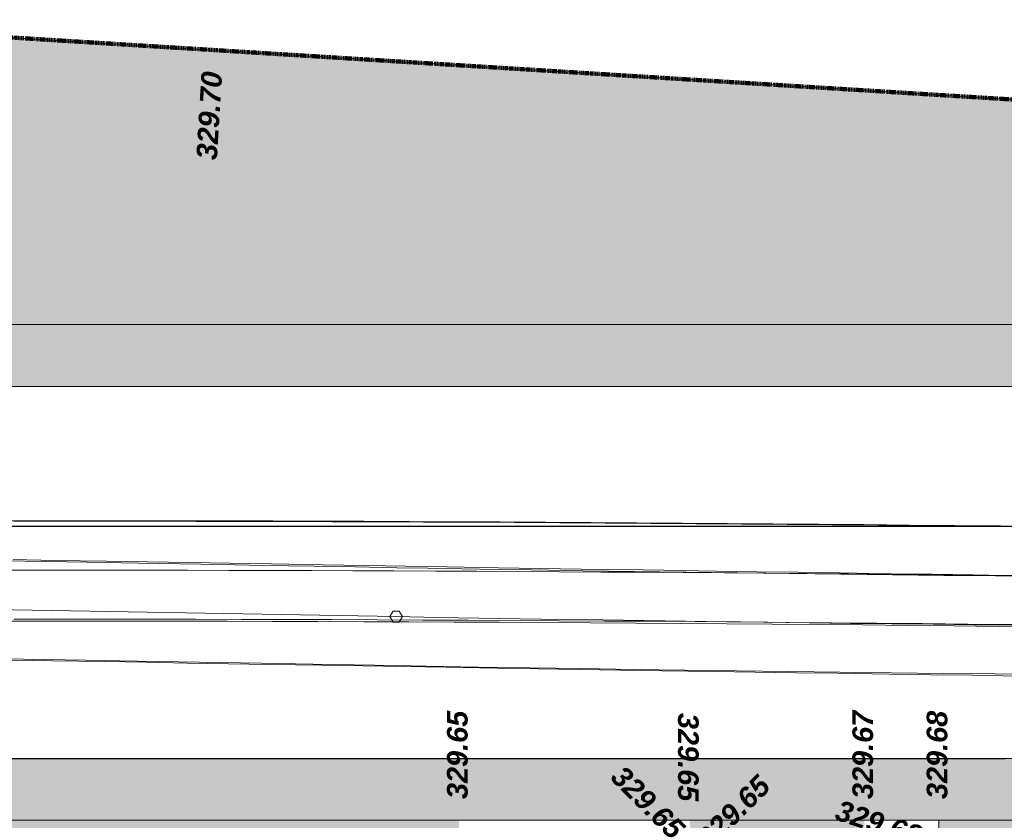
# Model space of a CAD drawing. Header units: centimetres. Extents: x -11246 to 29725, y -11714 to 13666.
# Tile 26 of 79: x 8989 to 9227, y 2588 to 2782. Entities that reach past the tile are written whole.
import ezdxf
from ezdxf.enums import TextEntityAlignment as Align

# ---------------------------------------------------------------- set-up
doc = ezdxf.new("R2010")
doc.units = ezdxf.units.CM
doc.linetypes.add('Centre 2', pattern=[0.03175, 0.00635, -0.004763, 0.015875, -0.004763])
doc.linetypes.add('IMPORT-BORDCHAUSSEE', pattern=[0])
for name, color, linetype, lineweight in [('0- Cloture', 7, 'Continuous', 5), ('COV_EPURES', 7, 'Continuous', 5), ('Surface Projet - Textes - Altitudes', 175, 'Continuous', 0)]:
    doc.layers.add(name, color=color, linetype=linetype, lineweight=lineweight)
doc.layers.add('0- Coupes', color=7, linetype='Continuous')
doc.layers.add('0- nouvelle giration', color=7, linetype='Continuous')
for name, color, linetype, lineweight, true_color in [('0- Piste', 5, 'Continuous', 5, 0x0000ff), ('CADASTRE', 190, 'IMPORT-BORDCHAUSSEE', 5, 0x7f00ff), ('VERDI_CLOTURE LIMITE DE PROPRIETE', 1, 'Continuous', 5, 0xff0000)]:
    doc.layers.add(name, color=color, linetype=linetype, lineweight=lineweight, true_color=true_color)
doc.styles.add('Altitude Surfaces projet', font='arialbi.ttf', dxfattribs={"height": 0.5})

# ---------------------------------------------------------------- blocks, each defined once
blk = doc.blocks.new('A$Cd462aaf2')
at = {"layer": 'Surface Projet - Textes - Altitudes', "color": 94, "style": 'Altitude Surfaces projet'}
for s, rotation, p in [('329.70', 86.4945, (-74.05, 1.923, -329.963)), ('329.65', 45.0001, (-62.052, -14.617, -329.963))]:
    blk.add_text(s, height=0.5, rotation=rotation, dxfattribs=at).set_placement(p, align=Align.MIDDLE_LEFT)
at = {"layer": 'Surface Projet - Textes - Altitudes', "color": 251, "style": 'Altitude Surfaces projet'}
for s, rotation, p in [('329.65', 90, (-67.98, -13.552, -329.963)), ('329.65', 270.0001, (-62.387, -11.469, -329.963)), ('329.67', 89.9999, (-58.167, -13.552, -329.963)), ('329.68', 89.9998, (-56.369, -13.552, -329.963))]:
    blk.add_text(s, height=0.5, rotation=rotation, dxfattribs=at).set_placement(p, align=Align.MIDDLE_LEFT)
at = {"layer": 'Surface Projet - Textes - Altitudes', "color": 22, "style": 'Altitude Surfaces projet'}
for s, rotation, p in [('329.65', 315, (-64.122, -12.876, -329.963)), ('329.68', 341.9259, (-58.791, -13.801, -329.963))]:
    blk.add_text(s, height=0.5, rotation=rotation, dxfattribs=at).set_placement(p, align=Align.MIDDLE_LEFT)

msp = doc.modelspace()

# ---------------------------------------------------------------- hatches: boundary and pattern name
at = {"lineweight": 5, "true_color": 0xcccccc}
msp.add_hatch(color=254, dxfattribs=at).paths.add_polyline_path([(9298.48089, 2588.36142), (9298.45936, 2603.36147), (8362.47536, 2603.36147), (8362.47536, 2693.35904), (9672.3017, 2693.35885), (9672.30177, 2603.36147), (9672.30169, 2588.36147), (9686.52534, 2588.36159), (9686.52534, 2708.2297), (8347.47536, 2708.35904), (8347.47536, 2588.36147), (9268.46596, 2588.36142)])
at = {"layer": '0- nouvelle giration', "true_color": 0xafd9aa}
h = msp.add_hatch(dxfattribs=at)
h.set_pattern_fill('ANSI37', color=9, scale=0.1)
h.set_pattern_definition([(45, (7774.85803, 2729.026), (-0.224506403, 0.224506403), []), (135, (7774.85803, 2729.026), (-0.224506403, -0.224506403), [])])
edge = h.paths.add_edge_path(flags=17)
edge.add_line((9243.54198, 2448.57506), (9243.40936, 2448.57506))
edge.add_line((9243.40936, 2448.57506), (9243.40936, 2452.2833))
edge.add_line((9243.40936, 2452.2833), (9213.88491, 2450.3196))
edge.add_line((9213.88491, 2450.3196), (9188.19938, 2448.57785))
edge.add_line((9188.19938, 2448.57785), (9189.17129, 2392.50755))
edge.add_line((9189.17129, 2392.50755), (9220.30806, 2392.50755))
edge.add_arc((9166.29993, 2447.73581), 77.24662, 314.360055, 360.6225103)
h.paths.add_polyline_path([(9193.58079, 2588.36128), (9151.37886, 2588.36128), (9151.37886, 2560.2884), (9193.58079, 2560.2884)], flags=17)
h.paths.add_polyline_path([(9211.56537, 2588.3353), (9298.47012, 2588.36142), (9298.47012, 2452.2884), (9279.95936, 2452.2884), (9279.95936, 2560.2884), (9211.56537, 2560.2884)], flags=17)
edge = h.paths.add_edge_path(flags=16)
edge.add_spline(control_points=[(8483.63265, 2491.6729), (8473.23546, 2509.79001), (8456.33208, 2536.75915), (8501.19299, 2563.08115), (8555.30671, 2558.80292), (8633.99958, 2558.51278), (8681.88639, 2561.54357), (8812.04957, 2556.79972), (8874.00138, 2556.75905), (8932.40475, 2532.3933), (8971.81768, 2508.73597), (8983.22669, 2487.83026), (8942.80299, 2467.39343), (8888.85969, 2450.1063), (8803.02282, 2466.39778), (8701.19564, 2474.157), (8620.77239, 2421.26211), (8598.90441, 2381.18833), (8525.9665, 2426.86303), (8500.19393, 2466.88495), (8483.63265, 2491.6729)], knot_values=[0, 0, 0, 0, 5.205560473, 7.910229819, 14.488220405, 21.740027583, 32.113314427, 40.526554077, 55.688985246, 57.317719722, 57.317719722, 57.317719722, 61.137916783, 67.881664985, 74.416986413, 84.722557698, 90.464298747, 100.393023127, 105.711588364, 114.635439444, 114.635439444, 114.635439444, 114.635439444], degree=3, periodic=0)
edge = h.paths.add_edge_path()
edge.add_line((9095.44936, 2560.2884), (9095.44936, 2588.36128))
edge.add_line((9095.44936, 2588.36128), (8363.63307, 2588.36128))
edge.add_line((8363.63307, 2588.36128), (8347.47536, 2588.36147))
edge.add_line((8347.47536, 2588.36147), (8347.47536, 2708.35904))
edge.add_line((8347.47536, 2708.35904), (9687.30169, 2708.35904))
edge.add_line((9687.30169, 2708.35904), (9687.30169, 2588.36147))
edge.add_line((9687.30169, 2588.36147), (9672.30169, 2588.36147))
edge.add_line((9672.30169, 2588.36147), (9658.58917, 2570.44484))
edge.add_line((9658.58917, 2570.44484), (9644.32377, 2552.98621))
edge.add_line((9644.32377, 2552.98621), (9655.60365, 2518.86519))
edge.add_line((9655.60365, 2518.86519), (9643.34668, 2506.62259))
edge.add_line((9643.34668, 2506.62259), (9643.49249, 2506.47575))
edge.add_line((9643.49249, 2506.47575), (9634.97242, 2498.0254))
edge.add_line((9634.97242, 2498.0254), (9630.38849, 2493.67959))
edge.add_line((9630.38849, 2493.67959), (9513.69088, 2377.11876))
edge.add_line((9513.69088, 2377.11876), (9478.72437, 2387.94953))
edge.add_line((9478.72437, 2387.94953), (9431.82234, 2350.27208))
edge.add_line((9431.82234, 2350.27208), (9458.61503, 2308.05654))
edge.add_line((9458.61503, 2308.05654), (9374.18395, 2254.47116))
edge.add_line((9374.18395, 2254.47116), (9347.39126, 2296.68669))
edge.add_arc((9428.4727, 2284.53475), 81.98701, 171.4763356, 199.4457141)
edge.add_line((9351.16245, 2257.24017), (9367.34464, 2226.77096))
edge.add_line((9367.34464, 2226.77096), (9368.11515, 2224.69579))
edge.add_line((9368.11515, 2224.69579), (9365.54978, 2216.76202))
edge.add_line((9365.54978, 2216.76202), (9377.5866, 2224.95335))
edge.add_line((9377.5866, 2224.95335), (9416.24641, 2253.29068))
edge.add_line((9416.24641, 2253.29068), (9472.80555, 2295.48829))
edge.add_line((9472.80555, 2295.48829), (9652.54838, 2490.2125))
edge.add_line((9652.54838, 2490.2125), (9772.29725, 2724.02599))
edge.add_line((9772.29725, 2724.02599), (9769.85803, 2724.02599))
edge.add_line((9769.85803, 2724.02599), (9769.85803, 2729.33575))
edge.add_line((9769.85803, 2729.33575), (8917.5, 2782.14161))
edge.add_line((8917.5, 2782.14161), (8846.58169, 2778.61069))
edge.add_line((8846.58169, 2778.61069), (8847.14345, 2777.72842))
edge.add_line((8847.14345, 2777.72842), (8826.38878, 2763.8532))
edge.add_line((8826.38878, 2763.8532), (8816.32012, 2774.42753))
edge.add_line((8816.32012, 2774.42753), (8817.76825, 2775.80644))
edge.add_line((8817.76825, 2775.80644), (8826.057, 2767.07514))
edge.add_line((8826.057, 2767.07514), (8826.67645, 2766.45085))
edge.add_line((8826.67645, 2766.45085), (8844.40644, 2778.30396))
edge.add_line((8844.40644, 2778.30396), (8844.28397, 2778.49629))
edge.add_line((8844.28397, 2778.49629), (8555.30881, 2764.10863))
edge.add_line((8555.30881, 2764.10863), (8297.07026, 2716.71972))
edge.add_line((8297.07026, 2716.71972), (8324.77286, 2641.2666))
edge.add_line((8324.77286, 2641.2666), (8337.47536, 2606.41193))
edge.add_line((8337.47536, 2606.41193), (8350.4065, 2571.35489))
edge.add_line((8350.4065, 2571.35489), (8664.08488, 2275.90748))
edge.add_line((8664.08488, 2275.90748), (9049.04773, 2275.99777))
edge.add_line((9049.04773, 2275.99777), (9270.19189, 2151.86878))
edge.add_line((9270.19189, 2151.86878), (9236.40839, 2180.53897))
edge.add_line((9236.40839, 2180.53897), (9193.74813, 2216.7424))
edge.add_line((9193.74813, 2216.7424), (9118.3404, 2282.04746))
edge.add_line((9118.3404, 2282.04746), (9095.69374, 2300.97689))
edge.add_arc((9063.44192, 2254.08914), 56.90906, 55.4777967, 90.2213606)
edge.add_line((9063.22205, 2310.99777), (9039.04773, 2285.99777))
edge.add_line((9039.04773, 2285.99777), (8989.04773, 2285.99777))
edge.add_line((8989.04773, 2285.99777), (8939.04773, 2285.99777))
edge.add_line((8939.04773, 2285.99777), (8889.04773, 2285.99777))
edge.add_line((8889.04773, 2285.99777), (8839.04773, 2285.99777))
edge.add_line((8839.04773, 2285.99777), (8789.04773, 2285.99777))
edge.add_line((8789.04773, 2285.99777), (8697.13197, 2285.99777))
edge.add_arc((8697.13197, 2335.99777), 50, 180, 270, ccw=False)
edge.add_line((8647.13197, 2335.99777), (8647.13197, 2376.37031))
edge.add_arc((8697.13197, 2376.37031), 50, 90, 180, ccw=False)
edge.add_line((8697.13197, 2426.37031), (8744.0519, 2426.37031))
edge.add_line((8744.0519, 2426.37031), (8763.95596, 2441.49739))
edge.add_line((8763.95596, 2441.49739), (8763.97109, 2441.47748))
edge.add_line((8763.97109, 2441.47748), (8775.46957, 2426.34791))
edge.add_line((8775.46957, 2426.34791), (8795.37362, 2441.47499))
edge.add_line((8795.37362, 2441.47499), (8806.86862, 2426.35))
edge.add_line((8806.86862, 2426.35), (8826.77267, 2441.47708))
edge.add_line((8826.77267, 2441.47708), (8838.25519, 2426.36851))
edge.add_line((8838.25519, 2426.36851), (8858.15924, 2441.49559))
edge.add_line((8858.15924, 2441.49559), (8869.66683, 2426.35403))
edge.add_line((8869.66683, 2426.35403), (8889.57088, 2441.48111))
edge.add_line((8889.57088, 2441.48111), (8901.05294, 2426.37314))
edge.add_line((8901.05294, 2426.37314), (8920.95699, 2441.50023))
edge.add_line((8920.95699, 2441.50023), (8932.35734, 2426.49977))
edge.add_line((8932.35734, 2426.49977), (8952.26139, 2441.62685))
edge.add_line((8952.26139, 2441.62685), (8963.87508, 2426.34568))
edge.add_line((8963.87508, 2426.34568), (8983.77913, 2441.47277))
edge.add_line((8983.77913, 2441.47277), (8995.21833, 2426.49977))
edge.add_line((8995.21833, 2426.49977), (9015.12239, 2441.62685))
edge.add_line((9015.12239, 2441.62685), (9026.73438, 2426.34791))
edge.add_line((9026.73438, 2426.34791), (9053.01733, 2446.32295))
edge.add_line((9053.01733, 2446.32295), (9083.27704, 2406.50755))
edge.add_line((9083.27704, 2406.50755), (9093.91704, 2392.50755))
edge.add_line((9093.91704, 2392.50755), (9145.20732, 2392.50755))
edge.add_line((9145.20732, 2392.50755), (9145.20732, 2445.66252))
edge.add_line((9145.20732, 2445.66252), (9095.44936, 2442.2884))
edge.add_line((9095.44936, 2442.2884), (9095.44936, 2560.2884))

# ---------------------------------------------------------------- linework, layer by layer
at = {"layer": '0- Cloture', "flags": 128}
for points in [[(9347.39126, 2296.68669), (9431.82234, 2350.27208), (9478.72437, 2387.94953), (9513.69088, 2377.11876), (9655.602, 2518.86355), (9644.32377, 2552.98621), (9658.58917, 2570.44484), (9672.30169, 2588.36147), (9672.30169, 2603.36147), (9672.30169, 2693.35885), (8361.69901, 2693.35885), (8361.69901, 2603.23233), (9227.68294, 2603.23233), (9298.47012, 2603.36147), (9298.47012, 2588.36142), (9298.47012, 2558.45189), (9298.47012, 2458.7884), (9298.47012, 2452.2884), (9279.95936, 2452.2884)], [(9278.45936, 2452.2884), (9298.47012, 2452.2884), (9298.47012, 2558.7884), (9298.47012, 2588.36142), (9211.56537, 2588.36142), (9211.56537, 2560.2884)]]:
    msp.add_lwpolyline(points, dxfattribs=at)
at = {"layer": '0- Coupes'}
msp.add_line((8265.78246, 2659.53953), (9952.18871, 2659.53953), dxfattribs=at)
at = {"layer": '0- Piste', "color": 1, "true_color": 0xff0000, "flags": 128}
for points in [[(8347.47536, 2708.35904), (9687.30169, 2708.35904), (9687.30169, 2588.36147), (8347.47536, 2588.36147)], [(8362.47536, 2693.35904), (9672.30169, 2693.35904), (9672.30169, 2603.36147), (8362.47536, 2603.36147)]]:
    msp.add_lwpolyline(points, close=True, dxfattribs=at)
at = {"layer": 'CADASTRE', "linetype": 'Continuous', "flags": 128}
msp.add_lwpolyline([(9769.85803, 2729.33575), (8917.5, 2782.14161), (8555.30881, 2764.10863), (8244.15021, 2707.95354)], dxfattribs=at)
at = {"layer": 'COV_EPURES', "color": 7}
for points in [[(8984.36161, 2660.8824, 0), (8995.36787, 2660.8844, 0), (9006.37412, 2660.88065, 0), (9017.38037, 2660.87116, 0), (9028.38662, 2660.85593, 0), (9039.39286, 2660.83495, 0), (9050.39908, 2660.80823, 0), (9061.40529, 2660.77576, 0), (9072.41148, 2660.73755, 0), (9083.41765, 2660.69359, 0), (9094.42379, 2660.64389, 0), (9105.42991, 2660.58845, 0), (9116.436, 2660.52726, 0), (9127.44205, 2660.46032, 0), (9138.44806, 2660.38764, 0), (9149.45404, 2660.30922, 0), (9160.45998, 2660.22506, 0), (9171.46587, 2660.13514, 0), (9182.47171, 2660.03949, 0), (9193.4775, 2659.93809, 0), (9204.48323, 2659.83094, 0), (9215.48891, 2659.71806, 0), (9226.49453, 2659.59942, 0), (9237.50008, 2659.47505, 0)], [(8987.79389, 2660.74607, 0), (8998.80007, 2660.74628, 0), (9009.80626, 2660.74074, 0), (9020.81243, 2660.72946, 0), (9031.81861, 2660.71244, 0), (9042.82477, 2660.68967, 0), (9053.83092, 2660.66115, 0), (9064.83705, 2660.6269, 0), (9075.84316, 2660.58689, 0), (9086.84925, 2660.54114, 0), (9097.85531, 2660.48965, 0), (9108.86135, 2660.43242, 0), (9119.86735, 2660.36944, 0), (9130.87332, 2660.30071, 0), (9141.87926, 2660.22624, 0), (9152.88515, 2660.14603, 0), (9163.891, 2660.06007, 0), (9174.8968, 2659.96837, 0), (9185.90255, 2659.87092, 0), (9196.90825, 2659.76773, 0), (9207.9139, 2659.6588, 0), (9218.91949, 2659.54412, 0), (9229.92501, 2659.4237, 0)], [(9080.43849, 2649.5029, 0), (9070.44481, 2649.6773, 0), (9060.45042, 2649.8517, 0), (9047.95659, 2650.06971, 0), (9037.96095, 2650.24413, 0), (9027.96489, 2650.41855, 0), (9017.96847, 2650.59298, 0), (9005.47253, 2650.81103, 0), (8995.47548, 2650.98547, 0), (8985.47822, 2651.15991, 0)], [(9220.03066, 2647.75808, 0), (9210.02976, 2647.90646, 0), (9200.03013, 2648.05384, 0), (9187.53189, 2648.23798, 0), (9177.53404, 2648.38599, 0), (9167.53663, 2648.53508, 0), (9157.53951, 2648.68551, 0), (9145.04336, 2648.87571, 0), (9135.04653, 2649.02968, 0), (9125.04973, 2649.18528, 0), (9115.0529, 2649.34249, 0), (9105.05601, 2649.50124, 0), (9092.5598, 2649.70175, 0), (9082.56272, 2649.86369, 0), (9072.56555, 2650.0269, 0), (9062.56828, 2650.19128, 0), (9050.07155, 2650.39825, 0), (9040.07405, 2650.5649, 0), (9030.07647, 2650.73243, 0), (9020.0788, 2650.90073, 0), (9010.08105, 2651.06974, 0), (8997.58263, 2651.28054, 0), (8987.58506, 2651.45016, 0)], [(9237.83086, 2647.37287, 0), (9225.33884, 2647.49688, 0), (9212.8469, 2647.62865, 0), (9200.35505, 2647.7682, 0), (9187.86329, 2647.91551, 0), (9175.37162, 2648.07058, 0), (9162.88004, 2648.23342, 0), (9150.38857, 2648.40402, 0), (9137.89721, 2648.58239, 0), (9125.40597, 2648.76853, 0), (9112.91484, 2648.96243, 0), (9100.42383, 2649.16409, 0), (9087.93296, 2649.37352, 0), (9080.43849, 2649.5029, 0)], [(9227.53245, 2647.64541, 0), (9220.03066, 2647.75808, 0)], [(8984.37236, 2636.5824, 0), (8995.36594, 2636.5844, 0), (9006.35951, 2636.58066, 0), (9017.35308, 2636.57118, 0), (9028.34664, 2636.55596, 0), (9039.3402, 2636.53501, 0), (9050.33374, 2636.50832, 0), (9061.32726, 2636.47589, 0), (9072.32077, 2636.43772, 0), (9083.31426, 2636.39381, 0), (9094.30772, 2636.34417, 0), (9105.30115, 2636.28879, 0), (9116.29456, 2636.22767, 0), (9127.28793, 2636.16081, 0), (9138.28126, 2636.08822, 0), (9149.27456, 2636.00989, 0), (9160.26781, 2635.92582, 0), (9171.26102, 2635.83601, 0), (9182.25417, 2635.74046, 0), (9193.24728, 2635.63918, 0), (9204.24033, 2635.53216, 0), (9215.23333, 2635.4194, 0), (9226.22626, 2635.30091, 0), (9237.21914, 2635.17667, 0)], [(8987.73902, 2637.04615, 0), (8998.73284, 2637.04638, 0), (9009.72665, 2637.04089, 0), (9020.72046, 2637.02965, 0), (9031.71426, 2637.01268, 0), (9042.70805, 2636.98996, 0), (9053.70183, 2636.96151, 0), (9064.69559, 2636.92733, 0), (9075.68934, 2636.8874, 0), (9086.68306, 2636.84174, 0), (9097.67675, 2636.79033, 0), (9108.67042, 2636.73319, 0), (9119.66405, 2636.67032, 0), (9130.65765, 2636.6017, 0), (9141.65122, 2636.52735, 0), (9152.64474, 2636.44726, 0), (9163.63822, 2636.36143, 0), (9174.63165, 2636.26986, 0), (9185.62504, 2636.17256, 0), (9196.61837, 2636.06951, 0), (9207.61165, 2635.96073, 0), (9218.60487, 2635.84622, 0), (9229.59802, 2635.72596, 0)], [(9080.0895, 2625.80548, 0), (9070.08622, 2625.98002, 0), (9060.08366, 2626.15454, 0), (9047.5813, 2626.37269, 0), (9037.57998, 2626.54719, 0), (9027.57908, 2626.7217, 0), (9017.57854, 2626.89619, 0), (9005.0783, 2627.11431, 0), (8995.07839, 2627.28879, 0), (8985.07869, 2627.46328, 0)], [(9219.66737, 2623.4608, 0), (9209.67056, 2623.60912, 0), (9199.67241, 2623.75647, 0), (9187.17341, 2623.94063, 0), (9177.17348, 2624.08867, 0), (9167.17314, 2624.2378, 0), (9157.17254, 2624.38829, 0), (9144.67161, 2624.57855, 0), (9134.67082, 2624.73259, 0), (9124.67006, 2624.88825, 0), (9114.66938, 2625.04552, 0), (9104.6688, 2625.20433, 0), (9092.16824, 2625.4049, 0), (9082.16795, 2625.5669, 0), (9072.16779, 2625.73016, 0), (9062.16777, 2625.89458, 0), (9049.66794, 2626.1016, 0), (9039.66821, 2626.26829, 0), (9029.66861, 2626.43585, 0), (9019.66911, 2626.60419, 0), (9009.66972, 2626.77322, 0), (8997.17169, 2626.98402, 0), (8987.17214, 2627.15367, 0)], [(9237.66749, 2623.67344, 0), (9225.16074, 2623.79756, 0), (9212.65407, 2623.92945, 0), (9200.14748, 2624.06912, 0), (9187.64099, 2624.21656, 0), (9175.13458, 2624.37177, 0), (9162.62828, 2624.53477, 0), (9150.12208, 2624.70553, 0), (9137.61599, 2624.88407, 0), (9125.11001, 2625.07038, 0), (9112.60415, 2625.26447, 0), (9100.09841, 2625.46633, 0), (9087.5928, 2625.67597, 0), (9080.0895, 2625.80548, 0)], [(9239.6556, 2623.15619, 0), (9227.16381, 2623.3482, 0), (9219.66737, 2623.4608, 0)]]:
    msp.add_polyline3d(points, dxfattribs=at)
at = {"layer": 'COV_EPURES', "color": 6}
for points in [[(9080.264, 2637.65419, 0), (8412.65952, 2649.3032, 0)], [(8979.76646, 2648.89234, 0), (8989.76645, 2648.89658, 0), (8999.76645, 2648.89607, 0), (9009.76645, 2648.89082, 0), (9019.76645, 2648.88082, 0), (9029.76644, 2648.86607, 0), (9039.76642, 2648.84659, 0), (9049.76639, 2648.82236, 0), (9059.76635, 2648.79338, 0), (9069.76629, 2648.75966, 0), (9079.76622, 2648.72119, 0), (9089.76612, 2648.67798, 0), (9099.76601, 2648.63002, 0), (9109.76587, 2648.57732, 0), (9119.7657, 2648.51988, 0), (9129.76551, 2648.45769, 0), (9139.76528, 2648.39075, 0), (9149.76503, 2648.31907, 0), (9159.76474, 2648.24265, 0), (9169.76441, 2648.16148, 0), (9179.76404, 2648.07557, 0), (9189.76363, 2647.98491, 0), (9199.76317, 2647.8895, 0), (9209.76267, 2647.78936, 0), (9219.76212, 2647.68447, 0), (9229.76152, 2647.57483, 0)], [(9081.764, 2637.65419, 0), (9081.014, 2638.95323, 0), (9079.514, 2638.95323, 0), (9078.764, 2637.65419, 0), (9079.514, 2636.35516, 0), (9081.014, 2636.35516, 0), (9081.764, 2637.65419, 0)], [(9230.24954, 2635.59666, 0), (9220.25006, 2635.69902, 0), (9210.25064, 2635.80635, 0), (9200.25127, 2635.91866, 0), (9190.25196, 2636.03594, 0), (9180.2527, 2636.15819, 0), (9170.25351, 2636.28541, 0), (9160.25439, 2636.41761, 0), (9150.25533, 2636.55478, 0), (9140.25634, 2636.69692, 0), (9130.25742, 2636.84403, 0), (9120.25858, 2636.99612, 0), (9110.25981, 2637.15318, 0), (9100.26112, 2637.31521, 0), (9090.26252, 2637.48222, 0), (9080.264, 2637.65419, 0)]]:
    msp.add_polyline3d(points, dxfattribs=at)
at = {"layer": 'VERDI_CLOTURE LIMITE DE PROPRIETE', "linetype": 'Centre 2', "lineweight": 90, "flags": 128}
msp.add_lwpolyline([(9270.19189, 2151.86878), (9049.04773, 2275.99777), (8664.08488, 2275.90748), (8350.4661, 2571.29875), (8337.47536, 2606.41193), (8297.07026, 2716.71972), (8555.30881, 2764.10863), (8917.5, 2782.14161), (9769.85803, 2729.33575)], dxfattribs=at)

# ---------------------------------------------------------------- block references
at = {"xscale": 10, "yscale": 10, "zscale": 10}
msp.add_blockref('A$Cd462aaf2', (9774.85803, 2729.02599), dxfattribs=at)

doc.saveas('drawing.dxf')
